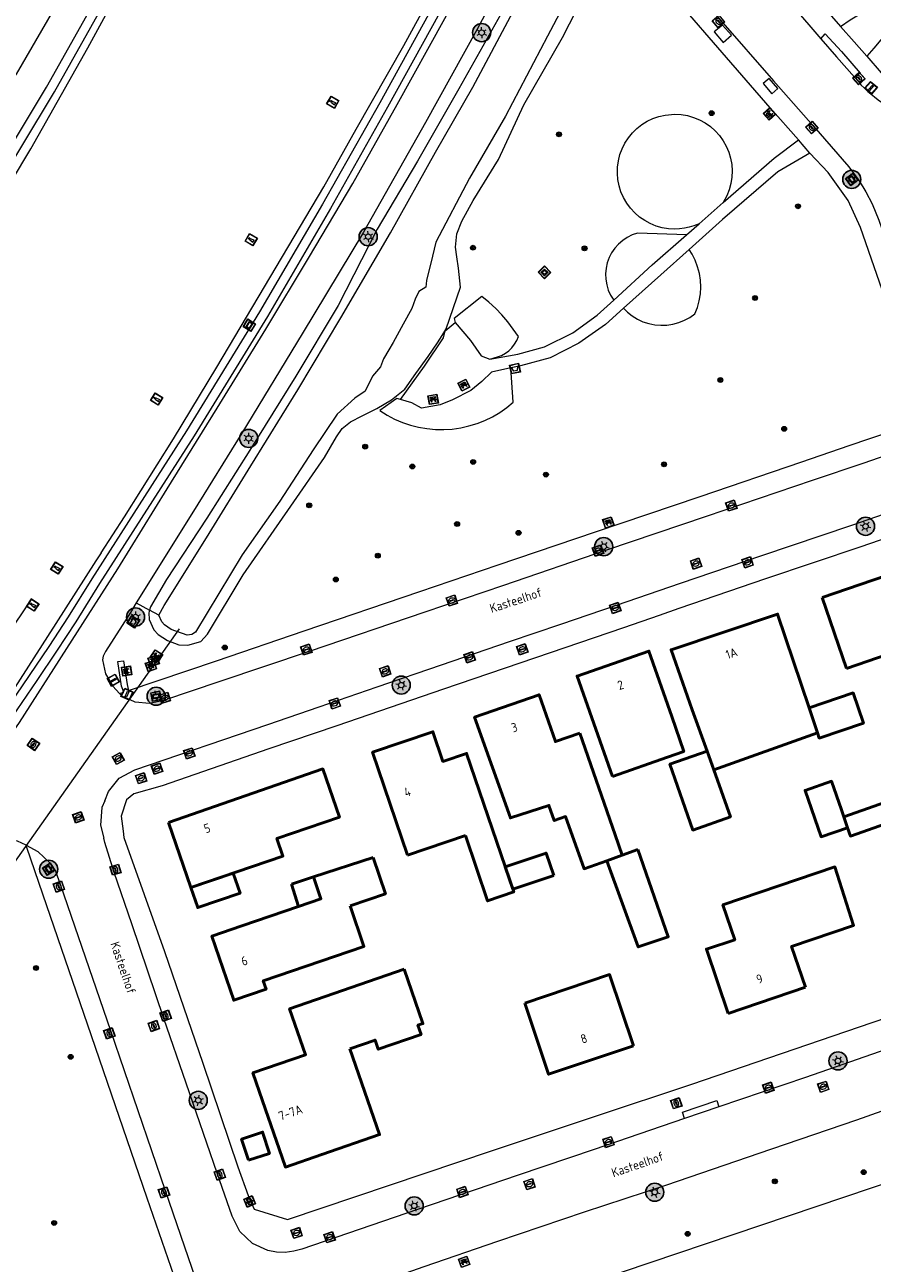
# Model space of a CAD drawing. Header units: metres. Extents: x 94279 to 96109, y 461866 to 463040.
# Tile 83 of 175: x 95069 to 95163, y 462732 to 462869. Entities that reach past the tile are written whole.
import ezdxf
from ezdxf.enums import TextEntityAlignment as Align

# ---------------------------------------------------------------- set-up
doc = ezdxf.new("R2010")
doc.units = ezdxf.units.M
doc.layers.get('0').update_dxf_attribs({"linetype": 'CONTINUOUS'})
for name, color, linetype, lineweight in [('B-WE-OV-LICHTMAST', 252, 'CONTINUOUS', 25), ('B_BEBOUWINGSGRENS_0', 132, 'CONTINUOUS', 50), ('B_LUIFEL_1', 132, 'CONTINUOUS', 50), ('B_OPSTAL_0', 132, 'CONTINUOUS', 50), ('B_TUSSENMUUR_0', 132, 'CONTINUOUS', 50), ('G_GRENS_ALGEMEEN_0', 251, 'CONTINUOUS', 13), ('K_DUIKER_LIJN_-1', 251, 'CONTINUOUS', 13), ('Q_AFVALBAK_0', 251, 'CONTINUOUS', 13), ('Q_BANK_0', 251, 'CONTINUOUS', 13), ('Q_BOOM_0', 251, 'CONTINUOUS', 13), ('Q_BRANDKRAAN_0', 251, 'CONTINUOUS', 13), ('Q_GASPUT_0', 251, 'CONTINUOUS', 13), ('Q_GELEIDEWERK_LIJN_0', 251, 'CONTINUOUS', 13), ('Q_INSPECTIE_OF_RIOOLPUT_0', 251, 'CONTINUOUS', 13), ('Q_KOLK_0', 251, 'CONTINUOUS', 13), ('Q_KUNSTOBJECT_0', 251, 'CONTINUOUS', 13), ('Q_LICHTMAST_0', 251, 'CONTINUOUS', 13), ('Q_MEERPAAL_0', 251, 'CONTINUOUS', 13), ('Q_PAAL_STEEN_0', 251, 'CONTINUOUS', 13), ('Q_PICKNICKTAFEL_0', 251, 'CONTINUOUS', 13), ('Q_STRAATNAAMBORD_0', 251, 'CONTINUOUS', 13), ('Q_VERKEERSBORDPAAL_0', 251, 'CONTINUOUS', 13), ('Q_VERKLIKKER_TRANSPORTLEIDING_', 251, 'CONTINUOUS', 13), ('Q_WATERLEIDINGPUT_0', 251, 'CONTINUOUS', 13), ('T_CULTUURGRENS_0', 251, 'CONTINUOUS', 13), ('T_WALBESCHERMING_0', 251, 'CONTINUOUS', 13), ('V_WEGGRENS_0', 251, 'CONTINUOUS', 13), ('W_WALBESCHERMING_LIJN_0', 251, 'CONTINUOUS', 13), ('W_WATERGRENS_0', 251, 'CONTINUOUS', 13), ('Z_GBKN_HUISNUMMER_0', 251, 'CONTINUOUS', 13), ('Z_STRAATNAAM_0', 251, 'CONTINUOUS', 13)]:
    doc.layers.add(name, color=color, linetype=linetype, lineweight=lineweight)
doc.styles.get("Standard").update_dxf_attribs({"font": 'isocp.shx'})

# ---------------------------------------------------------------- blocks, each defined once
blk = doc.blocks.new('Q_LICHTMAST')
for points in [[(-0.26, 0.15), (-0.52, 0.3)], [(0, 0.3), (0, 0.6)], [(0.26, 0.15), (0.52, 0.3)], [(-0.26, -0.15), (-0.52, -0.3)], [(0, -0.3), (0, -0.6)], [(0.26, -0.15), (0.52, -0.3)]]:
    blk.add_lwpolyline(points)
blk.add_circle((0, 0), 0.3)
blk = doc.blocks.new('Q_VERKEERSBORDPAAL')
for points in [[(-0.5, 0.5), (0.5, 0.5), (0.5, -0.5), (-0.5, -0.5)], [(-0.08, 0.33), (0.07, 0.33), (0.07, -0.33), (-0.08, -0.33)]]:
    blk.add_lwpolyline(points, close=True)
blk.add_lwpolyline([(-0.44, 0.46), (0.44, 0.46, -0.414214), (0.46, 0.44), (0.46, -0.44, -0.414214), (0.44, -0.46), (-0.44, -0.46, -0.414214), (-0.46, -0.44), (-0.46, 0.44), (-0.46, 0.44), (-0.46, 0.45), (-0.46, 0.45), (-0.46, 0.45), (-0.46, 0.45), (-0.46, 0.45), (-0.46, 0.45), (-0.46, 0.46), (-0.46, 0.46), (-0.46, 0.46), (-0.45, 0.46), (-0.45, 0.46), (-0.45, 0.46), (-0.45, 0.46), (-0.45, 0.46), (-0.45, 0.46), (-0.44, 0.46), (-0.44, 0.46)], format="xyb")
blk = doc.blocks.new('Q_PAAL_STEEN')
for points in [[(-0.5, 0.5), (0.5, 0.5), (0.5, -0.5), (-0.5, -0.5)], [(-0.08, 0.33), (0.07, 0.33), (0.07, -0.33), (-0.08, -0.33)]]:
    blk.add_lwpolyline(points, close=True)
blk.add_lwpolyline([(-0.44, 0.46), (0.44, 0.46, -0.414214), (0.46, 0.44), (0.46, -0.44, -0.414214), (0.44, -0.46), (-0.44, -0.46, -0.414214), (-0.46, -0.44), (-0.46, 0.44), (-0.46, 0.44), (-0.46, 0.45), (-0.46, 0.45), (-0.46, 0.45), (-0.46, 0.45), (-0.46, 0.45), (-0.46, 0.45), (-0.46, 0.46), (-0.46, 0.46), (-0.46, 0.46), (-0.45, 0.46), (-0.45, 0.46), (-0.45, 0.46), (-0.45, 0.46), (-0.45, 0.46), (-0.45, 0.46), (-0.44, 0.46), (-0.44, 0.46)], format="xyb")
blk = doc.blocks.new('Q_KOLK')
blk.add_lwpolyline([(-0.5, 0.5), (0.5, 0.5), (0.5, -0.5), (-0.5, -0.5)], close=True)
for points in [[(-0.44, 0.46), (0.44, 0.46, -0.414214), (0.46, 0.44), (0.46, -0.44, -0.414214), (0.44, -0.46), (-0.44, -0.46, -0.414214), (-0.46, -0.44), (-0.46, 0.44, -0.414214), (-0.44, 0.46)], [(-0.34, 0.1, 0.380426), (-0.28, -0.18)], [(-0.01, 0.27, 0.240218), (-0.34, 0.1)], [(-0.19, 0.04, 0.853344), (-0.19, -0.03)], [(0.33, 0.11, 0.240191), (-0.01, 0.27)], [(0.18, -0.03, 0.849746), (0.18, 0.04)], [(0.27, -0.18, 0.380426), (0.33, 0.11)], [(-0.28, -0.18, 0.148452), (0.01, -0.26)], [(0.01, -0.26, 0.131742), (0.27, -0.18)]]:
    blk.add_lwpolyline(points, format="xyb")
for points in [[(-0.19, 0.04), (0.18, 0.04)], [(0.18, -0.03), (-0.19, -0.03)]]:
    blk.add_lwpolyline(points)
blk = doc.blocks.new('Q_INSPECTIE_OF_RIOOLPUT')
blk.add_lwpolyline([(-0.5, 0.5), (0.5, 0.5), (0.5, -0.5), (-0.5, -0.5)], close=True)
for points in [[(-0.44, 0.46), (0.44, 0.46, -0.414214), (0.46, 0.44), (0.46, -0.44, -0.414214), (0.44, -0.46), (-0.44, -0.46, -0.414214), (-0.46, -0.44), (-0.46, 0.44), (-0.46, 0.44), (-0.46, 0.45), (-0.46, 0.45), (-0.46, 0.45), (-0.46, 0.45), (-0.46, 0.45), (-0.46, 0.45), (-0.46, 0.46), (-0.46, 0.46), (-0.46, 0.46), (-0.45, 0.46), (-0.45, 0.46), (-0.45, 0.46), (-0.45, 0.46), (-0.45, 0.46), (-0.45, 0.46), (-0.44, 0.46), (-0.44, 0.46)], [(-0.34, 0.1, 0.380426), (-0.28, -0.18)], [(-0.01, 0.27, 0.240218), (-0.34, 0.1)], [(-0.19, 0.04, 0.853344), (-0.19, -0.03)], [(0.33, 0.11, 0.240191), (-0.01, 0.27)], [(0.18, -0.03, 0.849746), (0.18, 0.04)], [(0.27, -0.18, 0.380426), (0.33, 0.11)], [(-0.28, -0.18, 0.148452), (0.01, -0.26)], [(0.01, -0.26, 0.131742), (0.27, -0.18)]]:
    blk.add_lwpolyline(points, format="xyb")
for points in [[(-0.19, 0.04), (0.18, 0.04)], [(0.18, -0.03), (-0.19, -0.03)]]:
    blk.add_lwpolyline(points)
blk = doc.blocks.new('Q_BRANDKRAAN')
blk.add_lwpolyline([(-0.5, 0.5), (0.5, 0.5), (0.5, -0.5), (-0.5, -0.5)], close=True)
for points in [[(-0.44, 0.46), (0.44, 0.46, -0.414214), (0.46, 0.44), (0.46, -0.44, -0.414214), (0.44, -0.46), (-0.44, -0.46, -0.414214), (-0.46, -0.44), (-0.46, 0.44), (-0.46, 0.44), (-0.46, 0.45), (-0.46, 0.45), (-0.46, 0.45), (-0.46, 0.45), (-0.46, 0.45), (-0.46, 0.45), (-0.46, 0.46), (-0.46, 0.46), (-0.46, 0.46), (-0.45, 0.46), (-0.45, 0.46), (-0.45, 0.46), (-0.45, 0.46), (-0.45, 0.46), (-0.45, 0.46), (-0.44, 0.46), (-0.44, 0.46)], [(-0.34, 0.1, 0.380426), (-0.28, -0.18)], [(-0.01, 0.27, 0.240218), (-0.34, 0.1)], [(-0.19, 0.04, 0.853344), (-0.19, -0.03)], [(0.33, 0.11, 0.240191), (-0.01, 0.27)], [(0.18, -0.03, 0.849746), (0.18, 0.04)], [(0.27, -0.18, 0.380426), (0.33, 0.11)], [(-0.28, -0.18, 0.148452), (0.01, -0.26)], [(0.01, -0.26, 0.131742), (0.27, -0.18)]]:
    blk.add_lwpolyline(points, format="xyb")
for points in [[(-0.19, 0.04), (0.18, 0.04)], [(0.18, -0.03), (-0.19, -0.03)]]:
    blk.add_lwpolyline(points)
blk = doc.blocks.new('Q_WATERLEIDINGPUT')
blk.add_lwpolyline([(-0.5, 0.5), (0.5, 0.5), (0.5, -0.5), (-0.5, -0.5)], close=True)
for points in [[(-0.44, 0.46), (0.44, 0.46, -0.414214), (0.46, 0.44), (0.46, -0.44, -0.414214), (0.44, -0.46), (-0.44, -0.46, -0.414214), (-0.46, -0.44), (-0.46, 0.44), (-0.46, 0.44), (-0.46, 0.45), (-0.46, 0.45), (-0.46, 0.45), (-0.46, 0.45), (-0.46, 0.45), (-0.46, 0.45), (-0.46, 0.46), (-0.46, 0.46), (-0.46, 0.46), (-0.45, 0.46), (-0.45, 0.46), (-0.45, 0.46), (-0.45, 0.46), (-0.45, 0.46), (-0.45, 0.46), (-0.44, 0.46), (-0.44, 0.46)], [(-0.34, 0.1, 0.380426), (-0.28, -0.18)], [(-0.01, 0.27, 0.240218), (-0.34, 0.1)], [(-0.19, 0.04, 0.853344), (-0.19, -0.03)], [(0.33, 0.11, 0.240191), (-0.01, 0.27)], [(0.18, -0.03, 0.849746), (0.18, 0.04)], [(0.27, -0.18, 0.380426), (0.33, 0.11)], [(-0.28, -0.18, 0.148452), (0.01, -0.26)], [(0.01, -0.26, 0.131742), (0.27, -0.18)]]:
    blk.add_lwpolyline(points, format="xyb")
for points in [[(-0.19, 0.04), (0.18, 0.04)], [(0.18, -0.03), (-0.19, -0.03)]]:
    blk.add_lwpolyline(points)
blk = doc.blocks.new('Q_GASPUT')
blk.add_lwpolyline([(-0.5, 0.5), (0.5, 0.5), (0.5, -0.5), (-0.5, -0.5)], close=True)
for points in [[(-0.44, 0.46), (0.44, 0.46, -0.414214), (0.46, 0.44), (0.46, -0.44, -0.414214), (0.44, -0.46), (-0.44, -0.46, -0.414214), (-0.46, -0.44), (-0.46, 0.44), (-0.46, 0.44), (-0.46, 0.45), (-0.46, 0.45), (-0.46, 0.45), (-0.46, 0.45), (-0.46, 0.45), (-0.46, 0.45), (-0.46, 0.46), (-0.46, 0.46), (-0.46, 0.46), (-0.45, 0.46), (-0.45, 0.46), (-0.45, 0.46), (-0.45, 0.46), (-0.45, 0.46), (-0.45, 0.46), (-0.44, 0.46), (-0.44, 0.46)], [(-0.34, 0.1, 0.380426), (-0.28, -0.18)], [(-0.01, 0.27, 0.240218), (-0.34, 0.1)], [(-0.19, 0.04, 0.853344), (-0.19, -0.03)], [(0.33, 0.11, 0.240191), (-0.01, 0.27)], [(0.18, -0.03, 0.849746), (0.18, 0.04)], [(0.27, -0.18, 0.380426), (0.33, 0.11)], [(-0.28, -0.18, 0.148452), (0.01, -0.26)], [(0.01, -0.26, 0.131742), (0.27, -0.18)]]:
    blk.add_lwpolyline(points, format="xyb")
for points in [[(-0.19, 0.04), (0.18, 0.04)], [(0.18, -0.03), (-0.19, -0.03)]]:
    blk.add_lwpolyline(points)
blk = doc.blocks.new('Q_BANK')
blk.add_lwpolyline([(-0.5, 0.5), (0.5, 0.5), (0.5, -0.5), (-0.5, -0.5)], close=True)
blk.add_lwpolyline([(-0.44, 0.46), (0.44, 0.46, -0.414214), (0.46, 0.44), (0.46, -0.44, -0.414214), (0.44, -0.46), (-0.44, -0.46, -0.414214), (-0.46, -0.44), (-0.46, 0.44), (-0.46, 0.44), (-0.46, 0.45), (-0.46, 0.45), (-0.46, 0.45), (-0.46, 0.45), (-0.46, 0.45), (-0.46, 0.45), (-0.46, 0.46), (-0.46, 0.46), (-0.46, 0.46), (-0.45, 0.46), (-0.45, 0.46), (-0.45, 0.46), (-0.45, 0.46), (-0.45, 0.46), (-0.45, 0.46), (-0.44, 0.46), (-0.44, 0.46)], format="xyb")
for points in [[(-0.27, 0.02), (-0.37, -0.08)], [(-0.18, 0.13), (-0.27, 0.13), (-0.27, 0.28)], [(-0.27, 0.28), (0.26, 0.28), (0.26, 0.13), (0.17, 0.13)], [(-0.18, 0.02), (-0.27, 0.02)], [(-0.27, 0.02), (-0.18, 0.02)], [(-0.18, 0.02), (-0.18, 0.13)], [(-0.18, 0.13), (-0.14, 0.13)], [(-0.14, 0.13), (-0.14, 0.02)], [(0.13, 0.13), (-0.14, 0.13)], [(0.13, 0.02), (-0.14, 0.02)], [(-0.14, 0.02), (0.13, 0.02)], [(0.13, 0.02), (-0.14, 0.02)], [(-0.14, 0.02), (0.13, 0.02)], [(-0.14, 0.02), (0.13, 0.02)], [(0.13, 0.02), (0.13, 0.13)], [(0.13, 0.13), (0.17, 0.13)], [(0.17, 0.13), (0.17, 0.02)], [(0.17, 0.02), (0.26, 0.02)], [(0.17, 0.02), (0.26, 0.02)], [(0.26, 0.02), (0.36, -0.08)], [(-0.24, -0.08), (-0.37, -0.08)], [(-0.19, -0.08), (-0.19, -0.27), (-0.24, -0.27), (-0.24, -0.08)], [(-0.24, -0.08), (-0.19, -0.08)], [(0.18, -0.08), (-0.19, -0.08)], [(0.23, -0.08), (0.23, -0.27), (0.18, -0.27), (0.18, -0.08)], [(0.18, -0.08), (0.23, -0.08)], [(0.36, -0.08), (0.23, -0.08)]]:
    blk.add_lwpolyline(points)
blk = doc.blocks.new('Q_KUNSTOBJECT')
for points in [[(-0.5, 0.5), (0.5, 0.5), (0.5, -0.5), (-0.5, -0.5)], [(-0.18, 0.18), (0.18, 0.18), (0.18, -0.18), (-0.18, -0.18)]]:
    blk.add_lwpolyline(points, close=True)
for points in [[(-0.44, 0.46), (0.44, 0.46, -0.414214), (0.46, 0.44), (0.46, -0.44, -0.414214), (0.44, -0.46), (-0.44, -0.46, -0.414214), (-0.46, -0.44), (-0.46, 0.44), (-0.46, 0.44), (-0.46, 0.45), (-0.46, 0.45), (-0.46, 0.45), (-0.46, 0.45), (-0.46, 0.45), (-0.46, 0.45), (-0.46, 0.46), (-0.46, 0.46), (-0.46, 0.46), (-0.45, 0.46), (-0.45, 0.46), (-0.45, 0.46), (-0.45, 0.46), (-0.45, 0.46), (-0.45, 0.46), (-0.44, 0.46), (-0.44, 0.46)], [(-0.24, 0.27), (0.24, 0.27, -0.414214), (0.26, 0.25), (0.26, -0.24, -0.414214), (0.24, -0.26), (-0.24, -0.26, -0.414214), (-0.27, -0.24), (-0.27, 0.25, -0.414214), (-0.24, 0.27)]]:
    blk.add_lwpolyline(points, format="xyb")
blk = doc.blocks.new('Q_PICKNICKTAFEL')
blk.add_lwpolyline([(-0.5, 0.5), (0.5, 0.5), (0.5, -0.5), (-0.5, -0.5)], close=True)
blk.add_lwpolyline([(-0.44, 0.46), (0.44, 0.46, -0.414214), (0.46, 0.44), (0.46, -0.44, -0.414214), (0.44, -0.46), (-0.44, -0.46, -0.414214), (-0.46, -0.44), (-0.46, 0.44), (-0.46, 0.44), (-0.46, 0.45), (-0.46, 0.45), (-0.46, 0.45), (-0.46, 0.45), (-0.46, 0.45), (-0.46, 0.45), (-0.46, 0.46), (-0.46, 0.46), (-0.46, 0.46), (-0.45, 0.46), (-0.45, 0.46), (-0.45, 0.46), (-0.45, 0.46), (-0.45, 0.46), (-0.45, 0.46), (-0.44, 0.46), (-0.44, 0.46)], format="xyb")
for points in [[(-0.25, -0.06), (-0.41, -0.06), (-0.41, 0.02)], [(-0.41, 0.02), (-0.21, 0.02)], [(-0.14, 0.21), (-0.27, 0.21), (-0.27, 0.28)], [(-0.27, 0.28), (0.26, 0.28), (0.26, 0.21), (0.13, 0.21)], [(-0.21, 0.02), (-0.14, 0.21)], [(-0.12, 0.02), (-0.03, 0.21)], [(-0.12, 0.02), (0.11, 0.02)], [(0.03, 0.21), (-0.03, 0.21)], [(0.11, 0.02), (0.03, 0.21)], [(0.21, 0.02), (0.13, 0.21)], [(0.21, 0.02), (0.4, 0.02), (0.4, -0.06), (0.24, -0.06)], [(-0.34, -0.28), (-0.25, -0.06)], [(-0.34, -0.28), (-0.24, -0.28)], [(-0.24, -0.28), (-0.15, -0.06)], [(0.14, -0.06), (-0.15, -0.06)], [(0.23, -0.28), (0.14, -0.06)], [(0.23, -0.28), (0.33, -0.28)], [(0.33, -0.28), (0.24, -0.06)]]:
    blk.add_lwpolyline(points)
blk = doc.blocks.new('Q_BOOM')
for radius in [0.27, 0.18, 0.09]:
    blk.add_circle((0, 0), radius)
blk = doc.blocks.new('Q_STRAATNAAMBORD')
for points in [[(-0.5, 0.5), (0.5, 0.5), (0.5, -0.5), (-0.5, -0.5)], [(-0.37, 0.22), (0.36, 0.22), (0.36, -0.21), (-0.37, -0.21)]]:
    blk.add_lwpolyline(points, close=True)
for points in [[(-0.44, 0.46), (0.44, 0.46, -0.414214), (0.46, 0.44), (0.46, -0.44, -0.414214), (0.44, -0.46), (-0.44, -0.46, -0.414214), (-0.46, -0.44), (-0.46, 0.44), (-0.46, 0.44), (-0.46, 0.45), (-0.46, 0.45), (-0.46, 0.45), (-0.46, 0.45), (-0.46, 0.45), (-0.46, 0.45), (-0.46, 0.46), (-0.46, 0.46), (-0.46, 0.46), (-0.45, 0.46), (-0.45, 0.46), (-0.45, 0.46), (-0.45, 0.46), (-0.45, 0.46), (-0.45, 0.46), (-0.44, 0.46), (-0.44, 0.46)], [(-0.29, 0.16), (0.28, 0.16, -0.414214), (0.3, 0.14), (0.3, -0.13, -0.414214), (0.28, -0.16), (-0.29, -0.16, -0.414214), (-0.31, -0.13), (-0.31, 0.14), (-0.31, 0.14), (-0.31, 0.14), (-0.31, 0.14), (-0.31, 0.15), (-0.31, 0.15), (-0.31, 0.15), (-0.3, 0.15), (-0.3, 0.15), (-0.3, 0.15), (-0.3, 0.16), (-0.3, 0.16), (-0.3, 0.16), (-0.3, 0.16), (-0.29, 0.16), (-0.29, 0.16), (-0.29, 0.16), (-0.29, 0.16), (-0.29, 0.16)]]:
    blk.add_lwpolyline(points, format="xyb")
blk = doc.blocks.new('Q_VERKLIKKER_TRANSPORTLEIDING')
for points in [[(-0.5, 0.5), (0.5, 0.5), (0.5, -0.5), (-0.5, -0.5)], [(-0.37, 0.22), (0.36, 0.22), (0.36, -0.21), (-0.37, -0.21)]]:
    blk.add_lwpolyline(points, close=True)
for points in [[(-0.44, 0.46), (0.44, 0.46, -0.414214), (0.46, 0.44), (0.46, -0.44, -0.414214), (0.44, -0.46), (-0.44, -0.46, -0.414214), (-0.46, -0.44), (-0.46, 0.44), (-0.46, 0.44), (-0.46, 0.45), (-0.46, 0.45), (-0.46, 0.45), (-0.46, 0.45), (-0.46, 0.45), (-0.46, 0.45), (-0.46, 0.46), (-0.46, 0.46), (-0.46, 0.46), (-0.45, 0.46), (-0.45, 0.46), (-0.45, 0.46), (-0.45, 0.46), (-0.45, 0.46), (-0.45, 0.46), (-0.44, 0.46), (-0.44, 0.46)], [(-0.29, 0.16), (0.28, 0.16, -0.414214), (0.3, 0.14), (0.3, -0.13, -0.414214), (0.28, -0.16), (-0.29, -0.16, -0.414214), (-0.31, -0.13), (-0.31, 0.14), (-0.31, 0.14), (-0.31, 0.14), (-0.31, 0.14), (-0.31, 0.15), (-0.31, 0.15), (-0.31, 0.15), (-0.3, 0.15), (-0.3, 0.15), (-0.3, 0.15), (-0.3, 0.16), (-0.3, 0.16), (-0.3, 0.16), (-0.3, 0.16), (-0.29, 0.16), (-0.29, 0.16), (-0.29, 0.16), (-0.29, 0.16), (-0.29, 0.16)]]:
    blk.add_lwpolyline(points, format="xyb")
blk = doc.blocks.new('Q_AFVALBAK')
for points in [[(-0.5, 0.5), (0.5, 0.5), (0.5, -0.5), (-0.5, -0.5)], [(-0.34, 0.2), (0.33, 0.2), (0.19, -0.25), (-0.2, -0.25)]]:
    blk.add_lwpolyline(points, close=True)
blk.add_lwpolyline([(-0.44, 0.46), (0.44, 0.46, -0.414214), (0.46, 0.44), (0.46, -0.44, -0.414214), (0.44, -0.46), (-0.44, -0.46, -0.414214), (-0.46, -0.44), (-0.46, 0.44), (-0.46, 0.44), (-0.46, 0.45), (-0.46, 0.45), (-0.46, 0.45), (-0.46, 0.45), (-0.46, 0.45), (-0.46, 0.45), (-0.46, 0.46), (-0.46, 0.46), (-0.46, 0.46), (-0.45, 0.46), (-0.45, 0.46), (-0.45, 0.46), (-0.45, 0.46), (-0.45, 0.46), (-0.45, 0.46), (-0.44, 0.46), (-0.44, 0.46)], format="xyb")
blk = doc.blocks.new('Q_MEERPAAL')
for points in [[(-0.5, 0.5), (0.5, 0.5), (0.5, -0.5), (-0.5, -0.5)], [(-0.08, 0.32), (0.07, 0.32), (0.07, 0.17), (-0.08, 0.17)]]:
    blk.add_lwpolyline(points, close=True)
blk.add_lwpolyline([(-0.44, 0.46), (0.44, 0.46, -0.414214), (0.46, 0.44), (0.46, -0.44, -0.414214), (0.44, -0.46), (-0.44, -0.46, -0.414214), (-0.46, -0.44), (-0.46, 0.44), (-0.46, 0.44), (-0.46, 0.45), (-0.46, 0.45), (-0.46, 0.45), (-0.46, 0.45), (-0.46, 0.45), (-0.46, 0.45), (-0.46, 0.46), (-0.46, 0.46), (-0.46, 0.46), (-0.45, 0.46), (-0.45, 0.46), (-0.45, 0.46), (-0.45, 0.46), (-0.45, 0.46), (-0.45, 0.46), (-0.44, 0.46), (-0.44, 0.46)], format="xyb")
for points in [[(-0.08, 0.12), (-0.14, -0.31)], [(-0.08, 0.12), (0.07, 0.12)], [(0.07, 0.12), (0.12, -0.31)], [(-0.14, -0.31), (0.12, -0.31)]]:
    blk.add_lwpolyline(points)
blk = doc.blocks.new('LM')
at = {"linetype": 'ByBlock'}
h = blk.add_hatch(color=256, dxfattribs=at)
h.dxf.hatch_style = 1
edge = h.paths.add_edge_path()
edge.add_arc((0, 0), 1, 0, 360)
blk.add_circle((0, 0), 1, dxfattribs=at)

msp = doc.modelspace()

# ---------------------------------------------------------------- linework, layer by layer
at = {"layer": 'B_BEBOUWINGSGRENS_0'}
for p, q in [((95157.51, 462805.58), (95160.21, 462797.74)), ((95145.53, 462786.56), (95156.99, 462790.64)), ((95085.3, 462780.73), (95087.79, 462773.55)), ((95111.71, 462777.11), (95118.11, 462779.28)), ((95137.16, 462777.74), (95135.42, 462777.11)), ((95107.91, 462776.85), (95101.34, 462774.72)), ((95147.13, 462759.64), (95155.67, 462762.55))]:
    msp.add_line(p, q, dxfattribs=at)
for points in [[(95160.21, 462797.74), (95164.81, 462799.32), (95165.74, 462796.61), (95169.97, 462798.06), (95169.06, 462800.72), (95171.69, 462801.62), (95168.81, 462809.45), (95157.51, 462805.58)], [(95156.06, 462793.4), (95152.58, 462803.76), (95140.82, 462799.81), (95143.17, 462793.19), (95144.8, 462788.62)], [(95134.36, 462785.8), (95140.43, 462787.94), (95142.23, 462788.58), (95140.89, 462792.43), (95138.38, 462799.66), (95130.45, 462796.9), (95134.36, 462785.8)], [(95130.74, 462790.6), (95128.04, 462789.66), (95126.25, 462794.84), (95119.12, 462792.36), (95123.07, 462781.24), (95127.34, 462782.61), (95127.92, 462780.94), (95129.17, 462781.38), (95131.22, 462775.62), (95133.71, 462776.51)], [(95156.99, 462790.64), (95157.19, 462790.05), (95162.06, 462791.69), (95160.93, 462795.05), (95156.06, 462793.4)], [(95118.11, 462779.28), (95120.56, 462772.07), (95123.45, 462773.06), (95118.24, 462788.37), (95115.63, 462787.48), (95114.51, 462790.76), (95107.85, 462788.49), (95111.71, 462777.11)], [(95135.42, 462777.11), (95134.63, 462779.36), (95130.74, 462790.6)], [(95144.8, 462788.62), (95140.7, 462787.16), (95143.23, 462779.9), (95147.38, 462781.37), (95145.53, 462786.56)], [(95087.79, 462773.55), (95097.96, 462777.02), (95097.29, 462778.97), (95104.19, 462781.31), (95102.36, 462786.65), (95085.3, 462780.73)], [(95159.91, 462781.36), (95159.66, 462782.13), (95158.53, 462785.28), (95155.63, 462784.28), (95157.4, 462779.16), (95160.32, 462780.16)], [(95160.32, 462780.16), (95160.64, 462779.23), (95164.5, 462780.57), (95166.36, 462775.31), (95168.95, 462776.21), (95169.46, 462774.74), (95169.62, 462774.8), (95170.72, 462771.65), (95177.92, 462774.16), (95174.74, 462783.33), (95171.18, 462782.1), (95170.25, 462784.77), (95170.19, 462784.95), (95165.88, 462783.45), (95159.91, 462781.36)], [(95133.71, 462776.51), (95137.2, 462766.98), (95140.52, 462768.12), (95137.16, 462777.74)], [(95105.37, 462771.53), (95109.27, 462772.86), (95107.91, 462776.85)], [(95155.67, 462762.55), (95154.14, 462767.04), (95160.98, 462769.36), (95158.92, 462775.83), (95146.54, 462771.63), (95147.85, 462767.78), (95144.73, 462766.75), (95147.13, 462759.64)], [(95101.34, 462774.72), (95102.15, 462772.3), (95099.69, 462771.46)], [(95099.69, 462771.46), (95093.42, 462769.32), (95090.11, 462768.19), (95092.53, 462761.09), (95096.1, 462762.31), (95095.78, 462763.25), (95106.89, 462767.05), (95105.37, 462771.53)], [(95111.35, 462764.53), (95098.69, 462760.16), (95100.45, 462755.08), (95094.63, 462753.07), (95095.69, 462750), (95097.86, 462743.71), (95098.22, 462742.67), (95102.24, 462744.06), (95108.62, 462746.26), (95105.35, 462755.73)], [(95105.35, 462755.73), (95108.13, 462756.69), (95108.48, 462755.68), (95113.21, 462757.32), (95112.86, 462758.33), (95113.42, 462758.52), (95111.35, 462764.53)], [(95136.67, 462756.06), (95134.03, 462763.94), (95124.66, 462760.79)], [(95124.66, 462760.79), (95127.3, 462752.92), (95136.67, 462756.06)]]:
    msp.add_lwpolyline(points, dxfattribs=at)
at = {"layer": 'B_LUIFEL_1'}
for p, q in [((95101.34, 462774.72), (95098.91, 462773.91)), ((95098.91, 462773.91), (95099.69, 462771.46))]:
    msp.add_line(p, q, dxfattribs=at)
for points in [[(95127.86, 462774.89), (95127.02, 462777.35), (95122.51, 462775.82), (95123.35, 462773.35), (95127.86, 462774.89)], [(95087.79, 462773.55), (95088.55, 462771.33), (95093.23, 462772.92), (95092.47, 462775.15), (95087.79, 462773.55)]]:
    msp.add_lwpolyline(points, dxfattribs=at)
at = {"layer": 'B_OPSTAL_0'}
msp.add_lwpolyline([(95094.16, 462743.42), (95096.46, 462744.18), (95095.7, 462746.53), (95093.39, 462745.75), (95094.16, 462743.42)], dxfattribs=at)
at = {"layer": 'B_TUSSENMUUR_0'}
for p, q in [((95156.06, 462793.4), (95156.99, 462790.64)), ((95145.53, 462786.56), (95144.8, 462788.62)), ((95159.91, 462781.36), (95160.32, 462780.16)), ((95135.42, 462777.11), (95133.71, 462776.51))]:
    msp.add_line(p, q, dxfattribs=at)
at = {"layer": 'G_GRENS_ALGEMEEN_0'}
msp.add_line((95142.52, 462845.64), (95143.92, 462846.87), dxfattribs=at)
for points in [[(95013.44, 462772.1), (95014.67, 462773.52), (95015.88, 462774.95), (95017.08, 462776.4), (95018.26, 462777.87), (95019.42, 462779.35), (95020.56, 462780.84), (95021.68, 462782.35), (95022.78, 462783.87), (95023.87, 462785.4), (95024.93, 462786.95), (95025.98, 462788.51), (95027.01, 462790.09), (95043.13, 462813.64), (95057.91, 462836.89), (95072.72, 462861.45), (95086.59, 462886.2)], [(95117.24, 462875.83), (95108.65, 462860.24), (95102.33, 462849.04), (95095.38, 462837.14), (95087.31, 462823.98), (95076.85, 462807.65), (95074.25, 462803.44), (95072.1, 462800.19), (95069.93, 462796.96), (95067.75, 462793.75), (95065.54, 462790.54), (95063.32, 462787.35), (95061.07, 462784.18), (95058.81, 462781.01), (95056.66, 462777.87), (95054.49, 462774.74), (95052.3, 462771.63), (95050.1, 462768.52), (95047.87, 462765.44), (95045.63, 462762.36), (95043.37, 462759.29)], [(95146.59, 462849.22), (95152.21, 462854.12), (95154.88, 462856.15)], [(95156.14, 462854.67), (95152.63, 462852.6), (95146.49, 462847.34), (95142.81, 462844.04)], [(95143.92, 462846.87), (95145.6, 462848.35), (95146.59, 462849.22)], [(95134.49, 462838.44), (95138.75, 462842.32), (95142.52, 462845.64)], [(95142.81, 462844.04), (95139.69, 462841.23), (95135.57, 462837.53)], [(95120.8, 462831.91), (95123.89, 462832.45), (95126.84, 462833.26), (95129.99, 462834.82), (95132.67, 462836.78), (95134.49, 462838.44)], [(95135.57, 462837.53), (95133.57, 462835.73), (95130.64, 462833.67), (95127.48, 462832.04), (95124.18, 462831.19), (95123.11, 462830.95)], [(95110.94, 462827.45), (95113.6, 462831.14), (95115.69, 462834.26), (95115.89, 462835.04), (95116.96, 462835.96)], [(95116.96, 462835.96), (95118.66, 462833.99), (95119.84, 462832.29), (95120.8, 462831.91)], [(95123.11, 462830.95), (95120.99, 462830.48), (95119.92, 462829.45), (95118.71, 462828.44), (95116.69, 462827.41), (95115.32, 462826.86), (95113.25, 462826.5), (95112.2, 462827.07), (95110.94, 462827.45)]]:
    msp.add_lwpolyline(points, dxfattribs=at)
at = {"layer": 'K_DUIKER_LIJN_-1'}
msp.add_line((95086.48, 462802.13), (95065.36, 462772.2), dxfattribs=at)
at = {"layer": 'Q_GELEIDEWERK_LIJN_0'}
msp.add_line((95046.52, 462770.65), (95070.27, 462805.47), dxfattribs=at)
at = {"layer": 'T_CULTUURGRENS_0'}
for p, q in [((95081.76, 462804.99), (95083.23, 462804.18)), ((95084.26, 462803.62), (95083.23, 462804.18)), ((95172.29, 462743.52), (95128.83, 462728.85))]:
    msp.add_line(p, q, dxfattribs=at)
for points in [[(95099.84, 462922.31), (95098, 462917.27), (95097.43, 462916.34), (95092.72, 462908.66), (95088.24, 462899.05), (95084.12, 462891.1), (95078.74, 462882.54), (95074.09, 462873.09), (95068.48, 462863.38), (95062.54, 462852.94), (95056.66, 462843.34), (95050.8, 462834.1), (95046.51, 462827.8), (95042.41, 462820.91), (95036.67, 462811.83), (95029.27, 462799.86), (95020.31, 462787.92), (95012.99, 462777.71), (95012.7, 462777.81)], [(95013.33, 462773.5), (95014.5, 462774.86), (95015.64, 462776.23), (95016.77, 462777.61), (95017.88, 462779.01), (95018.98, 462780.42), (95020.06, 462781.84), (95021.12, 462783.28), (95022.17, 462784.72), (95023.19, 462786.19), (95024.21, 462787.66), (95025.2, 462789.14), (95026.17, 462790.64), (95042.3, 462814.19), (95057.06, 462837.42), (95071.85, 462861.95), (95085.71, 462886.68), (95095.21, 462904.3), (95100.21, 462914.24), (95103.46, 462920.69)], [(95115.98, 462835.26), (95117.57, 462839.85), (95117.35, 462841.98), (95117.16, 462843.22), (95117.01, 462844.29), (95117.16, 462845.75), (95117.71, 462847.15), (95118.95, 462849.43), (95121.78, 462853.95), (95124.56, 462859.99), (95128.83, 462867.43), (95132.77, 462875.16), (95133.35, 462876.38)], [(95118.12, 462875.35), (95109.52, 462859.75), (95103.19, 462848.54), (95096.24, 462836.62), (95088.15, 462823.45), (95077.69, 462807.12), (95075.09, 462802.9), (95072.94, 462799.65), (95070.77, 462796.42), (95068.58, 462793.19), (95066.37, 462789.98), (95064.14, 462786.79), (95061.89, 462783.61), (95059.63, 462780.44), (95057.48, 462777.3), (95055.3, 462774.17), (95053.12, 462771.05), (95050.91, 462767.94), (95048.68, 462764.85), (95046.44, 462761.77), (95044.18, 462758.7), (95035.44, 462746.79)], [(95122.01, 462870.01), (95117.39, 462861.77), (95112.83, 462853.78), (95108.37, 462846.26), (95104.06, 462837.83), (95099.39, 462830.03), (95094.29, 462821.85), (95089.55, 462814.33), (95085.11, 462807.57), (95083.33, 462804.56), (95083.23, 462804.18)], [(95146.57, 462866.9), (95147.48, 462867.71), (95146.49, 462868.82), (95145.59, 462868.05), (95146.57, 462866.9)], [(95151.95, 462861.21), (95152.63, 462861.81), (95151.64, 462862.93), (95150.98, 462862.35), (95151.95, 462861.21)], [(95143.92, 462846.87), (95143.34, 462846.64), (95142.82, 462846.48), (95142.3, 462846.37), (95141.77, 462846.3), (95141.23, 462846.28), (95140.53, 462846.32), (95139.84, 462846.43), (95139.17, 462846.62), (95138.53, 462846.88), (95137.91, 462847.22), (95137.34, 462847.61), (95136.81, 462848.07), (95136.34, 462848.58), (95135.93, 462849.15), (95135.57, 462849.75), (95135.29, 462850.39), (95135.08, 462851.05), (95134.95, 462851.74), (95134.89, 462852.43), (95134.91, 462853.13), (95135, 462853.82), (95135.17, 462854.5), (95135.41, 462855.15), (95135.73, 462855.78), (95136.11, 462856.36), (95136.55, 462856.9), (95137.05, 462857.39), (95137.6, 462857.82), (95138.19, 462858.19), (95138.82, 462858.49), (95139.48, 462858.72), (95140.16, 462858.87), (95141.23, 462858.97), (95141.93, 462858.93), (95142.63, 462858.81), (95143.31, 462858.61), (95143.96, 462858.35), (95144.58, 462858.01), (95145.16, 462857.6), (95145.69, 462857.13), (95146.16, 462856.61), (95146.57, 462856.04), (95146.92, 462855.43), (95147.2, 462854.78), (95147.4, 462854.1), (95147.52, 462853.41), (95147.57, 462852.7), (95147.54, 462852), (95147.43, 462851.3), (95147.25, 462850.62), (95146.99, 462849.96), (95146.59, 462849.22)], [(95142.52, 462845.64), (95137.12, 462845.82), (95136.54, 462845.63), (95135.99, 462845.36), (95135.48, 462845.03), (95135.01, 462844.63), (95134.6, 462844.18), (95134.26, 462843.67), (95133.98, 462843.13), (95133.77, 462842.55), (95133.64, 462841.96), (95133.58, 462841.35), (95133.61, 462840.74), (95133.71, 462840.13), (95133.89, 462839.55), (95134.15, 462838.99), (95134.49, 462838.44)], [(95135.57, 462837.53), (95136, 462837.1), (95136.53, 462836.68), (95137.11, 462836.33), (95137.72, 462836.05), (95138.36, 462835.84), (95139.02, 462835.71), (95139.69, 462835.65), (95140.37, 462835.67), (95141.03, 462835.78), (95141.68, 462835.95), (95142.31, 462836.21), (95142.9, 462836.53), (95143.45, 462836.92), (95143.73, 462837.63), (95143.93, 462838.36), (95144.06, 462839.11), (95144.1, 462839.87), (95144.07, 462840.63), (95143.95, 462841.38), (95143.76, 462842.12), (95143.49, 462842.83), (95143.15, 462843.51), (95142.81, 462844.04)], [(95120.8, 462831.91), (95121.65, 462832.17), (95122.1, 462832.33), (95122.52, 462832.56), (95122.9, 462832.84), (95123.24, 462833.17), (95123.54, 462833.55), (95123.78, 462833.96), (95123.96, 462834.4), (95123.4, 462835.24), (95122.8, 462836.04), (95122.14, 462836.8), (95121.45, 462837.52), (95120.7, 462838.19), (95119.92, 462838.82), (95116.88, 462836.42), (95116.96, 462835.96)], [(95083.23, 462804.18), (95083.16, 462803.89), (95083.17, 462803.14), (95083.7, 462802), (95084.18, 462801.51), (95085.2, 462800.84), (95086.47, 462800.35), (95087.46, 462800.32), (95088.88, 462800.72), (95089.62, 462801.53), (95093.55, 462808.07), (95098.84, 462815.66), (95102.55, 462821.05), (95103.87, 462823.33), (95104.5, 462824.24), (95105.42, 462824.99), (95106.7, 462825.66), (95108.33, 462826.46), (95109.94, 462827.43), (95111.42, 462828.61), (95112.65, 462830.31), (95114.01, 462832.2), (95115.04, 462833.7), (95115.74, 462834.82), (95115.98, 462835.26)], [(95110.94, 462827.45), (95110.54, 462827.55), (95108.67, 462826.24), (95109.46, 462825.74), (95110.29, 462825.3), (95111.15, 462824.93), (95112.03, 462824.63), (95112.94, 462824.4), (95113.86, 462824.24), (95114.79, 462824.15), (95115.73, 462824.13), (95116.66, 462824.19), (95117.59, 462824.32), (95118.5, 462824.53), (95119.39, 462824.8), (95120.26, 462825.14), (95121.1, 462825.55), (95121.91, 462826.03), (95122.68, 462826.57), (95123.4, 462827.16), (95123.11, 462830.95)]]:
    msp.add_lwpolyline(points, dxfattribs=at)
at = {"layer": 'T_WALBESCHERMING_0'}
msp.add_lwpolyline([(95077.87, 462810.52), (95077.29, 462809.64), (95072.88, 462802.72), (95064.95, 462790.43), (95060.92, 462784.66), (95057.22, 462779.36), (95047.21, 462765.26), (95043.82, 462760.39), (95043.17, 462759.44)], dxfattribs=at)
at = {"layer": 'V_WEGGRENS_0'}
msp.add_line((95156.14, 462854.67), (95154.88, 462856.15), dxfattribs=at)
for points in [[(95055.26, 462772.65), (95058.5, 462777.2), (95062.77, 462783.04), (95068.85, 462791.78), (95074.68, 462800.87), (95079.73, 462808.76), (95085.18, 462817.6), (95090.69, 462826.48), (95096.08, 462835.24), (95100.88, 462843.24), (95105.66, 462851.31), (95110.56, 462860.03), (95115.82, 462869.55), (95121.27, 462879.83), (95126.23, 462889.21), (95131.27, 462898.92), (95136.58, 462909.45), (95141.63, 462919.9), (95146.26, 462929.81), (95150.45, 462938.98), (95154.61, 462948.41)], [(95156.55, 462943.1), (95154.81, 462939.34), (95153.07, 462935.5), (95150.37, 462929.6), (95146.76, 462921.77), (95144.22, 462916.43), (95140.5, 462908.7), (95137.21, 462902.12), (95133.4, 462894.78), (95131.54, 462891.23), (95125.24, 462879.28), (95119.37, 462868.28), (95113.7, 462858.06), (95106.84, 462845.95), (95100.09, 462834.71), (95093.4, 462823.75), (95088.07, 462815.13), (95081.76, 462804.99)], [(95146.28, 462883.8), (95148.83, 462880.76), (95150, 462879.43), (95153.02, 462876.15), (95159.55, 462868.67)], [(95145.71, 462881.44), (95146.47, 462880.08), (95147.33, 462878.85), (95151.44, 462874.1), (95154.22, 462870.93), (95157.38, 462867.31)], [(95159.55, 462868.67), (95160.62, 462869.39), (95164.51, 462871.79), (95164.89, 462872.03), (95165.2, 462872.33), (95165.45, 462872.67), (95165.64, 462873.06), (95165.75, 462873.47), (95165.77, 462873.9), (95165.75, 462878)], [(95139.17, 462877.51), (95140.82, 462875.64), (95146.28, 462869.37), (95152.14, 462862.65), (95156.55, 462857.63), (95160.47, 462853.16), (95161.61, 462851.62), (95162.33, 462850.41), (95163.03, 462849.07), (95163.78, 462847.27), (95167.4, 462836.82), (95170.01, 462829.27)], [(95154.88, 462856.15), (95151.77, 462859.68), (95146.45, 462865.79), (95141.92, 462871.03), (95137.84, 462875.77)], [(95162.43, 462865.38), (95161.03, 462866.98), (95159.55, 462868.67)], [(95165.44, 462868.36), (95164.36, 462867.63), (95163.22, 462866.25), (95162.43, 462865.38)], [(95157.38, 462867.31), (95157.86, 462867.85), (95159.64, 462865.91), (95161.72, 462863.5), (95161.1, 462863.06)], [(95157.38, 462867.31), (95159.11, 462865.32), (95161.1, 462863.06)], [(95162.43, 462865.38), (95164.03, 462863.54), (95164.26, 462863.31), (95164.57, 462863.04), (95164.62, 462863.12), (95164.83, 462863), (95166.03, 462862.56), (95167.37, 462862.04)], [(95161.1, 462863.06), (95161.36, 462862.75), (95161.51, 462862.58), (95161.79, 462862.23), (95162.17, 462861.85), (95162.55, 462861.49), (95162.91, 462861.18), (95163.28, 462860.87), (95163.69, 462860.55), (95164.08, 462860.3), (95164.54, 462860.05), (95165.43, 462859.6), (95165.82, 462859.43), (95166.36, 462859.27), (95166.79, 462859.12), (95167.33, 462859.03), (95167.78, 462858.94), (95168.29, 462858.87), (95169.02, 462858.83), (95169.72, 462858.84), (95170.24, 462858.88), (95170.75, 462858.96), (95171.24, 462859.09), (95171.59, 462859.17)], [(95168.02, 462828.32), (95165.35, 462836.06), (95161.75, 462846.47), (95160.37, 462849.45), (95158.16, 462852.54), (95156.14, 462854.67)], [(95079.91, 462794.99), (95080.37, 462795.14), (95080.14, 462795.78), (95079.72, 462798.5), (95080.35, 462798.59), (95080.74, 462795.97), (95080.91, 462795.32), (95090.6, 462798.6), (95100.3, 462801.91), (95113.07, 462806.24), (95121.74, 462809.19), (95132.49, 462812.84), (95144.02, 462816.75), (95155.28, 462820.56), (95160.51, 462822.37), (95165.16, 462823.96), (95166.4, 462824.56), (95167.43, 462825.57), (95167.99, 462826.95), (95168.02, 462828.32)], [(95169.12, 462823.97), (95167.79, 462822.65), (95166.12, 462821.82), (95162.11, 462820.44), (95156.39, 462818.49), (95144.69, 462814.52), (95133.68, 462810.8), (95122.33, 462806.92), (95113.63, 462803.97), (95100.84, 462799.62), (95090.97, 462796.3), (95084.76, 462794.2), (95083.22, 462793.88), (95081.63, 462794.03), (95080.6, 462794.5), (95080.25, 462794.66), (95079.91, 462794.99)], [(95078.27, 462783.14), (95078.7, 462784.15), (95079.88, 462785.61), (95081.6, 462786.55), (95096.3, 462791.57), (95101.96, 462793.51), (95108.35, 462795.72), (95115.46, 462798.13), (95122.98, 462800.73), (95128.66, 462802.64), (95134.78, 462804.74), (95141.88, 462807.15), (95150.86, 462810.22), (95160.8, 462813.59), (95168, 462816.06), (95169.85, 462816.44), (95171.18, 462816.27)], [(95172.42, 462811.75), (95171.79, 462812.67), (95171.01, 462813.26), (95170.2, 462813.57), (95169.27, 462813.64), (95168.61, 462813.52), (95167.97, 462813.32), (95161.77, 462811.19), (95151.24, 462807.65), (95141.67, 462804.38), (95139.51, 462803.61), (95135.57, 462802.24), (95127.48, 462799.48), (95115.7, 462795.46), (95103.91, 462791.41), (95096.39, 462788.86), (95084.6, 462784.78), (95081.5, 462783.89), (95080.68, 462783.24), (95080.1, 462781.43), (95080.29, 462779.79)], [(95081.76, 462804.99), (95081.1, 462803.94), (95078.36, 462799.63), (95078.11, 462799.11), (95078.02, 462798.71)], [(95078.02, 462798.71), (95078.37, 462797.17), (95079.15, 462795.78), (95079.91, 462794.99)], [(95078.27, 462783.14), (95077.95, 462782.37), (95077.79, 462780.43), (95078.16, 462779.01)], [(95183.22, 462782.47), (95181.35, 462777.67), (95178.51, 462770.5), (95175.02, 462761.58), (95174.34, 462760.09), (95172.99, 462758.76), (95171.25, 462757.92), (95164.64, 462755.68), (95155.66, 462752.58), (95146.11, 462749.31)], [(95080.29, 462779.79), (95080.37, 462779.09), (95084.86, 462766.49), (95089.11, 462754.15), (95092.96, 462742.71), (95094.13, 462739.54), (95094.79, 462738.01), (95098.44, 462736.89), (95121.1, 462744.49), (95132.48, 462748.28), (95143.11, 462751.81), (95163.04, 462758.65), (95174.08, 462762.38), (95175.76, 462766.59), (95177.49, 462770.89), (95180.3, 462778.01)], [(95069.59, 462778.24), (95068.62, 462778.67), (95067.59, 462778.9)], [(95079.62, 462718.37), (95085.11, 462723.51), (95087.61, 462725.83), (95082.96, 462739.25), (95076.82, 462757.15), (95071.45, 462772.81), (95069.67, 462777.97), (95069.59, 462778.24)], [(95069.59, 462778.24), (95070.88, 462777.51), (95072.3, 462776.21), (95072.85, 462775.37), (95073.36, 462773.93), (95078.92, 462757.77), (95084.95, 462740.1), (95089.58, 462726.58)], [(95142.31, 462748.03), (95132.34, 462744.61), (95123.95, 462741.77), (95112.8, 462737.97), (95100.05, 462733.62), (95099.17, 462733.37), (95098.19, 462733.23), (95097.25, 462733.27), (95096.3, 462733.44), (95094.59, 462734.24), (95093.19, 462735.55), (95092.34, 462737.25), (95090.68, 462741.98), (95087.27, 462751.94), (95084.81, 462759.09), (95081.26, 462769.55), (95079.3, 462775.21), (95078.28, 462778.54), (95078.16, 462779.01)], [(95182.63, 462771.12), (95180.68, 462766.15), (95178.08, 462759.71), (95177.82, 462759.12), (95176.21, 462756.57), (95173.78, 462753.19), (95172.53, 462751.91), (95170.72, 462751.21), (95161.32, 462747.86), (95151.92, 462744.63), (95140.21, 462740.65), (95131.22, 462737.7), (95121.67, 462734.45), (95113.51, 462731.65), (95102.6, 462727.81), (95094.47, 462724.95)], [(95142.31, 462748.03), (95142.07, 462748.73), (95145.87, 462750.03), (95146.11, 462749.31)], [(95146.11, 462749.31), (95142.32, 462748.03), (95142.31, 462748.03)]]:
    msp.add_lwpolyline(points, dxfattribs=at)
at = {"layer": 'W_WALBESCHERMING_LIJN_0'}
msp.add_lwpolyline([(95052.49, 462827.15), (95056.95, 462834.21), (95063.77, 462844.63), (95070.1, 462855.15), (95076.39, 462866.29), (95082.56, 462877.59), (95087.79, 462887.02), (95090.66, 462892.3), (95095.42, 462901.13), (95100.62, 462911.39)], dxfattribs=at)
at = {"layer": 'W_WATERGRENS_0'}
for points in [[(95077.87, 462810.52), (95080.47, 462814.49), (95085.87, 462823.11), (95090.65, 462831.03), (95102.47, 462850.94), (95106.04, 462857.32), (95111.32, 462866.55), (95116.99, 462876.99), (95123.08, 462888.4), (95129.31, 462900.6), (95134.5, 462910.71), (95138.13, 462918.37), (95142.87, 462928.18), (95147.52, 462938.29), (95152.41, 462949.07), (95156.87, 462958.21), (95158.24, 462961.22), (95160.35, 462966.41), (95165.91, 462979.41), (95169.16, 462987.6), (95173.75, 462999.12), (95177.98, 463010.1), (95181.31, 463019.51), (95188.48, 463039.53)], [(95131.6, 462875.99), (95127.16, 462867.6), (95122.55, 462858.77), (95118.56, 462851.92), (95114.83, 462844.83), (95114.47, 462843.28), (95113.8, 462840.59), (95113.73, 462839.86), (95112.96, 462839.38), (95112.55, 462838.52), (95112.2, 462837.52), (95111.23, 462835.77), (95110.12, 462833.76), (95109.64, 462832.95), (95109.06, 462831.95), (95108.72, 462831.07), (95107.83, 462830.05), (95107.03, 462828.36), (95105.88, 462827.6), (95103.95, 462825.84), (95101.3, 462821.9), (95097.6, 462816.23), (95093.46, 462810.29), (95088.3, 462801.76), (95087.88, 462801.5), (95087.36, 462801.42), (95085.61, 462802.06), (95084.88, 462802.58), (95084.56, 462802.88), (95084.26, 462803.62)], [(95084.26, 462803.62), (95084.83, 462804.7), (95089.52, 462812.18), (95094.41, 462820.13), (95099.6, 462828.52), (95104.36, 462836.48), (95109.84, 462845.85), (95114.81, 462854.79), (95118.94, 462861.96), (95123.39, 462870.3)]]:
    msp.add_lwpolyline(points, dxfattribs=at)

# ---------------------------------------------------------------- block references
at = {"layer": 'B-WE-OV-LICHTMAST'}
for p in [(95119.9, 462867.98), (95160.78, 462851.77), (95107.37, 462845.44), (95094.17, 462823.16), (95162.3, 462813.45), (95133.38, 462811.2), (95081.68, 462803.43), (95111.02, 462795.91), (95083.95, 462794.68), (95072.08, 462775.57), (95159.26, 462754.4), (95088.6, 462750.04), (95139.02, 462739.89), (95112.45, 462738.38)]:
    msp.add_blockref('LM', p, dxfattribs=at)
at = {"layer": 'Q_AFVALBAK_0'}
for p, rotation in [((95123.58, 462830.87), 12.53449858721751), ((95081.42, 462802.89), 57.60453199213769)]:
    msp.add_blockref('Q_AFVALBAK', p, dxfattribs=dict(at, rotation=rotation))
at = {"layer": 'Q_BANK_0'}
for p, rotation in [((95151.69, 462859.01), 131.2581365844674), ((95117.94, 462829.04), 27.01707950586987), ((95114.55, 462827.47), 9.848267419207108), ((95133.89, 462813.87), 18.70584179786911), ((95083.98, 462799.13), 146.958487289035), ((95083.37, 462798.01), 18.67071800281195), ((95080.68, 462797.46), 98.51360251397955), ((95117.97, 462732.2), 18.96844495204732)]:
    msp.add_blockref('Q_BANK', p, dxfattribs=dict(at, rotation=rotation))
at = {"layer": 'Q_BOOM_0'}
for p, rotation in [((95145.3, 462859.08), 144.9149456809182), ((95128.45, 462856.74), 65.31023994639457), ((95154.84, 462848.8), 40.522843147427), ((95118.95, 462844.22), 98.32565033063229), ((95131.27, 462844.15), 62.72193420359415), ((95150.1, 462838.67), 80.53767779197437), ((95146.27, 462829.61), 28.65798548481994), ((95153.31, 462824.21), 18.71998493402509), ((95107.04, 462822.24), 39.01232398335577), ((95112.25, 462820.05), 170.0948595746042), ((95118.96, 462820.56), 12.59523757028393), ((95140.05, 462820.29), 18.70584179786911), ((95127, 462819.16), 18.76045325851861), ((95100.86, 462815.77), 55.4653384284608), ((95117.19, 462813.71), 18.81312675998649), ((95123.98, 462812.73), 18.76045325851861), ((95108.44, 462810.2), 18.73595113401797), ((95103.8, 462807.57), 18.73595113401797), ((95091.53, 462800.06), 18.84116979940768), ((95070.68, 462764.66), 108.9296015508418), ((95074.51, 462754.85), 108.9385550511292), ((95162.1, 462742.11), 18.66090105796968), ((95152.29, 462741.09), 18.77759481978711), ((95072.69, 462736.5), 108.9385550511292), ((95142.66, 462735.3), 18.66090105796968)]:
    msp.add_blockref('Q_BOOM', p, dxfattribs=dict(at, rotation=rotation))
at = {"layer": 'Q_BRANDKRAAN_0'}
for p, rotation in [((95124.39, 462799.86), 18.57097125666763), ((95082.3, 462785.62), 18.86899945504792), ((95141.4, 462749.72), 108.8247100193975), ((95099.46, 462735.4), 18.52213386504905)]:
    msp.add_blockref('Q_BRANDKRAAN', p, dxfattribs=dict(at, rotation=rotation))
at = {"layer": 'Q_GASPUT_0', "rotation": 55.36843127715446}
msp.add_blockref('Q_GASPUT', (95070.4, 462789.36), dxfattribs=at)
at = {"layer": 'Q_INSPECTIE_OF_RIOOLPUT_0'}
for p, rotation in [((95143.59, 462809.33), 18.87796828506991), ((95109.25, 462797.43), 18.7152397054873), ((95079.76, 462787.8), 28.49122514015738), ((95075.36, 462781.3), 19.27745131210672), ((95083.7, 462758.25), 108.9672706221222), ((95157.63, 462751.54), 19.03150020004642), ((95125.19, 462740.78), 18.73565224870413)]:
    msp.add_blockref('Q_INSPECTIE_OF_RIOOLPUT', p, dxfattribs=dict(at, rotation=rotation))
at = {"layer": 'Q_KOLK_0'}
for p, rotation in [((95146.06, 462869.22), 131.0866820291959), ((95161.57, 462862.92), 131.6126131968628), ((95156.37, 462857.49), 131.3109562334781), ((95147.48, 462815.74), 18.74879069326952), ((95132.75, 462810.76), 18.87277366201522), ((95149.27, 462809.46), 18.87796828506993), ((95116.61, 462805.25), 18.71316769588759), ((95134.66, 462804.43), 18.90859584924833), ((95100.54, 462799.83), 18.610643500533), ((95118.58, 462798.97), 19.10186333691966), ((95084.91, 462794.5), 18.67518708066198), ((95103.68, 462793.88), 19.07502368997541), ((95087.61, 462788.36), 18.86899945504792), ((95079.46, 462775.52), 106.9999943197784), ((95073.2, 462773.64), 108.9606028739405), ((95085, 462759.39), 108.787458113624), ((95078.78, 462757.44), 108.8474208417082), ((95151.56, 462751.44), 18.88382540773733), ((95133.91, 462745.43), 18.90056235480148), ((95090.98, 462741.83), 109.2484978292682), ((95084.81, 462739.87), 108.9244276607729), ((95117.78, 462739.92), 18.81350911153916), ((95103.11, 462734.92), 18.81153537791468)]:
    msp.add_blockref('Q_KOLK', p, dxfattribs=dict(at, rotation=rotation))
at = {"layer": 'Q_KUNSTOBJECT_0', "rotation": 134.1509362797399}
msp.add_blockref('Q_KUNSTOBJECT', (95126.84, 462841.5), dxfattribs=at)
at = {"layer": 'Q_LICHTMAST_0'}
for p, rotation in [((95119.9, 462867.98), 60.98157408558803), ((95160.78, 462851.77), 126.6371833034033), ((95107.37, 462845.44), 62.8804035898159), ((95094.17, 462823.16), 58.01603365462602), ((95162.3, 462813.45), 18.92261131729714), ((95133.38, 462811.2), 18.87277366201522), ((95081.68, 462803.43), 57.60453199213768), ((95111.02, 462795.91), 18.7152397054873), ((95083.95, 462794.68), 11.639957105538), ((95072.08, 462775.57), 122.7420716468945), ((95159.26, 462754.4), 19.03150020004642), ((95088.6, 462750.04), 108.9324419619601), ((95139.02, 462739.89), 18.18403119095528), ((95112.45, 462738.38), 18.81153537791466)]:
    msp.add_blockref('Q_LICHTMAST', p, dxfattribs=dict(at, rotation=rotation))
at = {"layer": 'Q_MEERPAAL_0'}
for p, rotation in [((95103.46, 462860.29), 60.26180276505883), ((95094.45, 462845.11), 59.29176500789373), ((95084, 462827.5), 58.86533221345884), ((95072.99, 462808.84), 57.46401955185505), ((95070.33, 462804.75), 57.46401955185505)]:
    msp.add_blockref('Q_MEERPAAL', p, dxfattribs=dict(at, rotation=rotation))
at = {"layer": 'Q_PAAL_STEEN_0'}
for p, rotation in [((95079.22, 462796.45), 119.1456497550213), ((95080.73, 462794.91), 155.2656974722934)]:
    msp.add_blockref('Q_PAAL_STEEN', p, dxfattribs=dict(at, rotation=rotation))
at = {"layer": 'Q_PICKNICKTAFEL_0', "rotation": 18.67071800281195}
msp.add_blockref('Q_PICKNICKTAFEL', (95083.67, 462798.58), dxfattribs=at)
at = {"layer": 'Q_STRAATNAAMBORD_0'}
for p, rotation in [((95160.78, 462851.77), 126.6371833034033), ((95083.95, 462794.68), 11.639957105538), ((95072.08, 462775.57), 122.7420716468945), ((95094.28, 462738.86), 113.3605696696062)]:
    msp.add_blockref('Q_STRAATNAAMBORD', p, dxfattribs=dict(at, rotation=rotation))
at = {"layer": 'Q_VERKEERSBORDPAAL_0'}
for p, rotation in [((95162.91, 462861.89), 139.3987053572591), ((95094.28, 462738.86), 113.3605696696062)]:
    msp.add_blockref('Q_VERKEERSBORDPAAL', p, dxfattribs=dict(at, rotation=rotation))
at = {"layer": 'Q_VERKLIKKER_TRANSPORTLEIDING_', "rotation": 58.46226123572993}
msp.add_blockref('Q_VERKLIKKER_TRANSPORTLEIDING', (95094.25, 462835.66), dxfattribs=at)
at = {"layer": 'Q_WATERLEIDINGPUT_0', "rotation": 18.86899945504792}
msp.add_blockref('Q_WATERLEIDINGPUT', (95084.05, 462786.67), dxfattribs=at)

# ---------------------------------------------------------------- texts
at = {"layer": 'Z_GBKN_HUISNUMMER_0'}
for s, rotation, p in [('1A', 18.6, (95147.5, 462799.42)), ('2', 19.1, (95135.24, 462795.92)), ('3', 19.2, (95123.51, 462791.24)), ('4', 18.6, (95111.7, 462784.11)), ('5', 19.1, (95089.58, 462780.1)), ('6', 18.9, (95093.69, 462765.45)), ('9', 18.8, (95150.59, 462763.46)), ('8', 18.5, (95131.19, 462756.86)), ('7-7A', 19, (95098.79, 462748.69))]:
    msp.add_text(s, height=1, rotation=rotation, dxfattribs=at).set_placement(p, align=Align.MIDDLE)
at = {"layer": 'Z_STRAATNAAM_0', "linetype": 'Continuous'}
for rotation, p in [(18.4168, (95123.68, 462805.28)), (288.7791, (95080.32, 462764.68)), (18.9139, (95137.13, 462742.97))]:
    msp.add_text('Kasteelhof', height=1, rotation=rotation, dxfattribs=at).set_placement(p, align=Align.MIDDLE)

doc.saveas('drawing.dxf')
